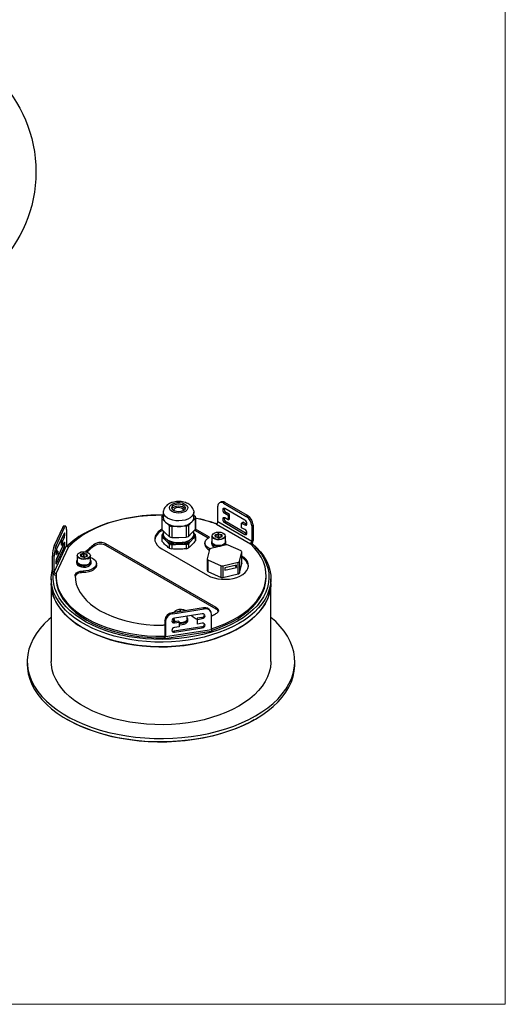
# Model space of a CAD drawing. Header units: millimetres. Extents: x -633 to 2709, y -2030 to 563.
# Tile 15 of 16: x 2455 to 2709, y -414 to 102. Entities that reach past the tile are written whole.
import ezdxf

# ---------------------------------------------------------------- set-up
doc = ezdxf.new("R2010")
doc.units = ezdxf.units.MM

msp = doc.modelspace()

# ---------------------------------------------------------------- linework, layer by layer
at = {"color": 7, "linetype": 'Continuous', "lineweight": 18}
for p in [(2709.47, 562.92), (2091.03, -413.54)]:
    msp.add_line(p, (2709.47, -413.54), dxfattribs=at)
at = {"color": 7, "linetype": 'Continuous', "lineweight": 25}
for p, q in [((2559.07, -160.79), (2559.07, -152.63)), ((2560.61, -150.39), (2559.9, -150.8)), ((2562.61, -150.59), (2561.9, -151)), ((2561.9, -151), (2573.91, -157.94)), ((2574.62, -157.53), (2562.61, -150.59)), ((2573.2, -159.98), (2562.61, -153.85)), ((2529.66, -158.54), (2529.66, -164.29)), ((2529.68, -158.2), (2530.48, -157.35)), ((2529.71, -159.09), (2529.71, -164.84)), ((2531.64, -160.93), (2529.71, -159.09)), ((2530.48, -155.66), (2530.48, -158.54)), ((2547.29, -158.88), (2545.49, -160.77)), ((2546.48, -158.54), (2546.48, -155.66)), ((2546.48, -157.25), (2547.25, -157.99)), ((2547.29, -158.88), (2547.29, -164.64)), ((2547.31, -164.29), (2547.31, -158.54)), ((2562.61, -156.3), (2563.31, -155.9)), ((2562.61, -156.3), (2564.37, -157.32)), ((2564.37, -159.77), (2562.61, -158.75)), ((2565.08, -156.92), (2563.31, -155.9)), ((2564.37, -157.32), (2565.08, -156.92)), ((2564.37, -157.32), (2564.37, -159.77)), ((2564.37, -159.77), (2565.08, -159.37)), ((2565.08, -159.37), (2565.08, -156.92)), ((2573.91, -157.94), (2574.62, -157.53)), ((2477.84, -163.65), (2473.43, -173.13)), ((2474.39, -173.28), (2478.81, -163.8)), ((2478.81, -163.8), (2477.84, -163.65)), ((2479.42, -163.11), (2478.46, -162.96)), ((2479.85, -164.84), (2479.85, -173)), ((2529.71, -164.84), (2531.64, -166.68)), ((2533.56, -162.77), (2531.64, -160.93)), ((2533.56, -162.77), (2533.56, -168.52)), ((2538.64, -163.16), (2534.92, -163.2)), ((2534.92, -163.2), (2534.92, -168.95)), ((2542.37, -163.11), (2538.64, -163.16)), ((2542.37, -163.11), (2542.37, -168.87)), ((2545.49, -160.77), (2543.69, -162.65)), ((2543.69, -162.65), (2543.69, -168.4)), ((2545.49, -166.52), (2547.29, -164.64)), ((2554.61, -168.88), (2547.36, -164.69)), ((2547.36, -165.51), (2547.36, -164.69)), ((2558.37, -162.02), (2576.03, -172.23)), ((2576.74, -171.01), (2559.07, -160.79)), ((2562.61, -161.2), (2563.31, -160.79)), ((2562.61, -161.2), (2573.2, -167.33)), ((2573.91, -166.92), (2563.31, -160.79)), ((2571.44, -161.41), (2572.15, -161)), ((2571.44, -163.86), (2571.44, -161.41)), ((2571.44, -161.41), (2573.2, -162.43)), ((2573.2, -164.88), (2571.44, -163.86)), ((2573.91, -162.02), (2572.15, -161)), ((2573.2, -162.43), (2573.91, -162.02)), ((2574.22, -162.15), (2573.91, -162.02)), ((2577.44, -162.43), (2576.74, -162.84)), ((2576.74, -162.84), (2576.74, -171.01)), ((2577.44, -162.43), (2577.44, -170.6)), ((2478.55, -166.81), (2474.65, -175.17)), ((2477.58, -169.11), (2476.93, -170.5)), ((2478.55, -169.26), (2477.58, -169.11)), ((2477.9, -170.65), (2478.55, -169.26)), ((2489.33, -166.72), (2488.62, -167.13)), ((2529.66, -168.17), (2529.66, -170.33)), ((2530.48, -166.8), (2529.68, -167.83)), ((2529.71, -168.72), (2529.71, -170.88)), ((2529.71, -168.72), (2530.73, -169.48)), ((2530.48, -165.58), (2530.48, -167.17)), ((2530.73, -169.48), (2532.54, -171.21)), ((2531.64, -166.68), (2533.56, -168.52)), ((2534.92, -168.95), (2538.64, -168.91)), ((2538.64, -168.91), (2542.37, -168.87)), ((2543.69, -168.4), (2545.49, -166.52)), ((2544.64, -171.07), (2546.34, -169.3)), ((2546.34, -169.3), (2547.29, -168.51)), ((2546.48, -167.17), (2546.48, -165.48)), ((2547.25, -167.62), (2546.48, -166.72)), ((2547.36, -165.51), (2546.76, -165.18)), ((2547.29, -168.51), (2547.29, -170.68)), ((2547.31, -170.33), (2547.31, -168.17)), ((2553.91, -169.29), (2547.36, -165.51)), ((2555.94, -168.21), (2555.95, -168.07)), ((2555.94, -168.21), (2555.94, -171.23)), ((2555.95, -168.37), (2555.94, -168.21)), ((2557.8, -168.6), (2557.69, -167.73)), ((2557.86, -167.52), (2559.1, -167.03)), ((2557.89, -167.87), (2557.88, -167.88)), ((2558, -168.72), (2557.89, -167.87)), ((2559.21, -167.29), (2557.97, -167.78)), ((2557.97, -167.78), (2557.97, -168.51)), ((2559.39, -169.16), (2558.03, -168.79)), ((2559.44, -169.13), (2558.08, -168.76)), ((2558.75, -168.94), (2559.21, -168.69)), ((2559.32, -168.87), (2559.03, -169.02)), ((2559.21, -168.69), (2559.21, -167.29)), ((2560.76, -167.66), (2559.41, -167.28)), ((2559.41, -167.28), (2559.41, -168.68)), ((2559.5, -167.02), (2560.85, -167.39)), ((2560.95, -168.63), (2559.71, -169.12)), ((2561.02, -168.65), (2559.78, -169.14)), ((2560.76, -168.7), (2560.76, -167.66)), ((2560.99, -168.62), (2560.88, -167.75)), ((2560.88, -167.75), (2560.88, -168.66)), ((2561.08, -167.58), (2561.19, -168.44)), ((2562.94, -171.23), (2562.94, -168.21)), ((2573.2, -167.33), (2573.91, -166.92)), ((2574.22, -167.05), (2573.91, -166.92)), ((2479.85, -173), (2473.35, -186.94)), ((2473.43, -173.13), (2474.39, -173.28)), ((2474.32, -187.91), (2480.81, -173.97)), ((2477.58, -174.01), (2474.43, -180.78)), ((2474.65, -182.52), (2478.55, -174.16)), ((2477.9, -170.65), (2476.93, -170.5)), ((2476.93, -170.5), (2476.93, -172.95)), ((2477.9, -173.1), (2476.93, -172.95)), ((2478.55, -174.16), (2477.58, -174.01)), ((2477.9, -173.1), (2477.9, -170.65)), ((2478.55, -171.71), (2477.9, -173.1)), ((2494.54, -173.28), (2494.54, -172.46)), ((2558.11, -205.64), (2500.46, -172.3)), ((2500.46, -172.3), (2500.46, -173.11)), ((2558.11, -206.46), (2500.46, -173.11)), ((2529.67, -174.88), (2553.68, -188.78)), ((2532.54, -171.21), (2533.56, -172.4)), ((2533.56, -172.4), (2533.56, -174.56)), ((2534.92, -172.83), (2536.89, -172.59)), ((2534.92, -172.83), (2534.92, -175)), ((2536.89, -172.59), (2540.4, -172.55)), ((2540.4, -172.55), (2542.37, -172.74)), ((2542.37, -172.74), (2542.37, -174.91)), ((2543.69, -172.28), (2544.64, -171.07)), ((2543.69, -172.28), (2543.69, -174.45)), ((2552.27, -171.84), (2552.27, -172.66)), ((2554.71, -175.19), (2553.49, -180.14)), ((2563.36, -172.87), (2555.33, -174.74)), ((2555.64, -171.35), (2555.64, -172.09)), ((2555.95, -171.39), (2555.94, -171.23)), ((2562.88, -172.28), (2562.44, -172.21)), ((2563.11, -171.92), (2562.68, -171.85)), ((2563.18, -172.47), (2562.92, -172.43)), ((2562.92, -172.98), (2563.01, -172.84)), ((2563.18, -172.47), (2563.24, -172.09)), ((2563.24, -172.09), (2563.24, -171.35)), ((2571.17, -176.04), (2564.35, -172.95)), ((2576.74, -171.01), (2577.44, -170.6)), ((2473.35, -178.77), (2472.39, -178.62)), ((2472.39, -186.79), (2472.39, -178.62)), ((2473.35, -186.94), (2473.35, -178.77)), ((2474.65, -177.62), (2474.28, -177.56)), ((2475.3, -176.23), (2474.38, -176.08)), ((2474.48, -180.56), (2474.75, -180.08)), ((2474.65, -177.62), (2475.3, -176.23)), ((2475.3, -178.67), (2474.65, -180.07)), ((2475.3, -176.23), (2475.3, -178.67)), ((2485.39, -178.45), (2485.39, -181.48)), ((2487.26, -178.84), (2487.14, -177.98)), ((2487.31, -177.77), (2488.55, -177.28)), ((2487.45, -178.96), (2487.34, -178.11)), ((2487.34, -178.11), (2487.34, -178.12)), ((2488.66, -177.54), (2487.42, -178.03)), ((2487.42, -178.03), (2487.42, -178.76)), ((2488.84, -179.4), (2487.48, -179.03)), ((2488.89, -179.37), (2487.54, -179)), ((2488.2, -179.19), (2488.66, -178.93)), ((2488.77, -179.11), (2488.48, -179.26)), ((2488.66, -178.93), (2488.66, -177.54)), ((2490.22, -177.9), (2488.86, -177.53)), ((2488.86, -177.53), (2488.86, -178.93)), ((2488.95, -177.26), (2490.3, -177.63)), ((2490.4, -178.87), (2489.16, -179.36)), ((2490.47, -178.9), (2489.24, -179.39)), ((2490.22, -178.95), (2490.22, -177.9)), ((2490.27, -176.03), (2490.27, -176.57)), ((2490.45, -178.86), (2490.33, -178)), ((2490.33, -178), (2490.33, -178.9)), ((2490.53, -177.82), (2490.65, -178.69)), ((2490.87, -180.12), (2490.61, -180.21)), ((2492.39, -181.48), (2492.39, -178.45)), ((2553.48, -180.22), (2553.48, -186.35)), ((2570.32, -181.52), (2571.54, -176.57)), ((2571.54, -182.7), (2571.54, -176.57)), ((2571.55, -182.62), (2571.55, -176.49)), ((2474.65, -182.52), (2474.28, -182.46)), ((2485.09, -181.6), (2485.09, -182.33)), ((2490.87, -183.14), (2490.61, -183.24)), ((2492.69, -182.33), (2492.69, -181.6)), ((2495.48, -183.49), (2495.48, -182.67)), ((2553.86, -180.68), (2560.68, -183.76)), ((2553.86, -180.68), (2553.86, -186.8)), ((2560.68, -189.89), (2560.68, -183.76)), ((2561.67, -183.84), (2569.7, -181.98)), ((2561.67, -183.84), (2561.67, -189.97)), ((2568.7, -183.43), (2562.67, -184.84)), ((2562.67, -186.06), (2568.7, -184.66)), ((2562.67, -184.84), (2562.67, -186.06)), ((2567.97, -183.61), (2568.7, -184.66)), ((2568.7, -184.66), (2568.7, -183.43)), ((2569.7, -188.1), (2569.7, -181.98)), ((2570.32, -181.52), (2570.32, -187.65)), ((2570.32, -187.65), (2571.54, -182.7)), ((2471.79, -190.6), (2471.79, -193.05)), ((2473.35, -186.94), (2472.39, -186.79)), ((2474.29, -188.97), (2474.29, -189.78)), ((2484.29, -189.07), (2484.29, -188.86)), ((2488.45, -186.56), (2488.45, -187.38)), ((2553.86, -186.8), (2560.68, -189.89)), ((2561.67, -189.97), (2569.7, -188.1)), ((2584.29, -189.78), (2584.29, -188.97)), ((2586.79, -193.05), (2586.79, -190.6)), ((2471.79, -193.05), (2471.79, -233.88)), ((2586.79, -233.88), (2586.79, -193.05)), ((2551.57, -205.89), (2535.15, -208.42)), ((2551.83, -206.44), (2551.57, -205.89)), ((2558.11, -206.46), (2558.11, -205.64)), ((2535.15, -208.42), (2535.41, -208.97)), ((2535.41, -208.97), (2551.83, -206.44)), ((2536.03, -211.36), (2536.03, -211.62)), ((2550.86, -209.04), (2536.37, -211.28)), ((2537.95, -207.92), (2539.19, -207.43)), ((2539.3, -207.68), (2538.92, -207.83)), ((2539.3, -207.78), (2539.3, -207.68)), ((2539.67, -207.72), (2539.5, -207.68)), ((2539.5, -207.68), (2539.5, -207.75)), ((2539.59, -207.41), (2540.34, -207.62)), ((2543.03, -211.62), (2543.03, -210.25)), ((2545.31, -209.9), (2546.1, -210.59)), ((2550.61, -210.93), (2548.19, -211.31)), ((2548.19, -211.31), (2548.45, -211.86)), ((2548.19, -211.31), (2548.19, -213.76)), ((2550.61, -210.93), (2550.86, -211.49)), ((2555.46, -208.03), (2555.2, -207.47)), ((2555.7, -217.28), (2555.7, -209.11)), ((2531.54, -212.84), (2531.28, -212.28)), ((2531.28, -212.28), (2531.28, -220.44)), ((2531.54, -212.84), (2531.54, -221)), ((2535.73, -211.75), (2535.73, -212.48)), ((2538.53, -212.79), (2536.11, -213.17)), ((2536.11, -213.17), (2536.37, -213.72)), ((2550.61, -215.83), (2536.11, -218.07)), ((2536.37, -213.72), (2538.79, -213.35)), ((2538.79, -215.8), (2536.37, -216.17)), ((2536.37, -218.62), (2550.86, -216.39)), ((2536.42, -213), (2536.74, -212.82)), ((2538.53, -212.79), (2538.79, -213.35)), ((2538.79, -213.35), (2538.79, -215.8)), ((2543.33, -212.48), (2543.33, -211.75)), ((2548.19, -213.76), (2548.45, -214.31)), ((2548.45, -211.86), (2550.86, -211.49)), ((2548.45, -214.31), (2548.45, -211.86)), ((2550.86, -213.94), (2548.45, -214.31)), ((2550.61, -215.83), (2550.86, -216.39)), ((2531.27, -220.66), (2531.03, -220.7)), ((2531.03, -221.52), (2531.03, -220.7)), ((2531.28, -220.44), (2531.54, -221)), ((2531.33, -221.86), (2555.48, -218.14)), ((2555.7, -217.28), (2531.54, -221)), ((2536.11, -218.07), (2536.37, -218.62)), ((2459.29, -233.88), (2459.29, -235.51)), ((2599.29, -235.51), (2599.29, -233.88)), ((2479.78, -264.08), (2480.49, -264.49)), ((2578.09, -264.49), (2578.79, -264.08))]:
    msp.add_line(p, q, dxfattribs=at)
at = {"color": 7, "linetype": 'Continuous', "lineweight": 25, "flags": 128}
for points in [[(2538.58, -156.21), (2537.29, -156.12), (2536.08, -155.83), (2535.06, -155.37), (2534.29, -154.77), (2533.83, -154.07), (2533.71, -153.32), (2533.95, -152.58), (2534.53, -151.91), (2535.4, -151.35), (2536.49, -150.95), (2537.74, -150.73), (2539.04, -150.71), (2540.29, -150.9), (2541.42, -151.28), (2542.32, -151.82), (2542.94, -152.48), (2543.24, -153.21), (2543.17, -153.96), (2542.76, -154.67), (2542.03, -155.29), (2541.04, -155.78), (2539.86, -156.09), (2538.58, -156.21)], [(2538.55, -155.49), (2537.46, -155.4), (2536.46, -155.13), (2535.66, -154.68), (2535.14, -154.12), (2534.95, -153.49), (2535.1, -152.86), (2535.58, -152.29), (2536.35, -151.82), (2537.32, -151.52), (2538.41, -151.41), (2539.51, -151.5), (2540.5, -151.78), (2541.3, -152.22), (2541.82, -152.78), (2542.02, -153.41), (2541.86, -154.04), (2541.38, -154.62), (2540.62, -155.08), (2539.64, -155.38), (2538.55, -155.49)], [(2535.05, -153.96), (2535.1, -153.87), (2535.58, -153.3), (2536.35, -152.84), (2537.32, -152.53), (2538.41, -152.42), (2539.51, -152.51), (2540.5, -152.79), (2541.3, -153.23), (2541.82, -153.79), (2541.91, -153.96)], [(2536.06, -154.94), (2535.98, -154.61), (2536.13, -154.09), (2536.6, -153.63), (2537.32, -153.31), (2538.2, -153.15), (2539.12, -153.19), (2539.95, -153.42), (2540.58, -153.8), (2540.93, -154.29), (2540.95, -154.82), (2540.91, -154.94)], [(2562.61, -153.85), (2562.2, -153.71), (2561.86, -153.78), (2561.63, -154.04), (2561.55, -154.47), (2561.63, -154.98), (2561.86, -155.51), (2562.2, -155.98), (2562.61, -156.3)], [(2480.17, -173.66), (2482.39, -171.6), (2484.97, -169.55), (2487.82, -167.63), (2490.92, -165.84), (2494.25, -164.2), (2497.79, -162.71), (2501.51, -161.38), (2505.41, -160.22), (2509.45, -159.24), (2513.61, -158.45), (2517.86, -157.84), (2522.19, -157.43), (2526.55, -157.21), (2530.65, -157.18)], [(2530.6, -157.23), (2528.44, -157.22), (2523.95, -157.37), (2519.49, -157.72), (2515.1, -158.29), (2510.81, -159.06), (2506.64, -160.03), (2502.62, -161.2), (2498.78, -162.55), (2495.14, -164.08), (2491.73, -165.77), (2488.58, -167.62), (2485.69, -169.61), (2483.1, -171.73), (2480.81, -173.97)], [(2538.64, -160.28), (2536.98, -160.2), (2535.38, -159.92), (2533.91, -159.45), (2532.65, -158.82), (2531.64, -158.05), (2530.92, -157.18), (2530.54, -156.24), (2530.51, -155.27), (2530.54, -155.1)], [(2546.41, -155.05), (2546.42, -155.09), (2546.45, -156.05), (2546.14, -157), (2545.49, -157.89), (2544.53, -158.68), (2543.31, -159.34), (2541.88, -159.84), (2540.3, -160.16), (2538.64, -160.28)], [(2562.61, -158.75), (2562.2, -158.61), (2561.86, -158.68), (2561.63, -158.94), (2561.55, -159.37), (2561.63, -159.88), (2561.86, -160.41), (2562.2, -160.87), (2562.61, -161.2)], [(2477.84, -163.65), (2478.05, -163.28), (2478.24, -163.05), (2478.42, -162.96), (2478.46, -162.96)], [(2479.85, -164.84), (2479.83, -164.24), (2479.77, -163.76), (2479.67, -163.4), (2479.54, -163.18), (2479.39, -163.11), (2479.21, -163.2), (2479.01, -163.43), (2478.81, -163.8)], [(2529.68, -164.68), (2528.98, -165.12), (2527.78, -166.09), (2526.87, -167.16), (2526.28, -168.3), (2526.02, -169.48), (2526.11, -170.67), (2526.53, -171.84), (2527.28, -172.95), (2528.33, -173.97), (2529.67, -174.88)], [(2573.2, -162.43), (2573.61, -162.57), (2573.95, -162.51), (2574.18, -162.24), (2574.26, -161.82), (2574.18, -161.31), (2573.95, -160.77), (2573.61, -160.31), (2573.2, -159.98)], [(2573.2, -167.33), (2573.61, -167.47), (2573.95, -167.41), (2574.18, -167.14), (2574.26, -166.72), (2574.18, -166.2), (2573.95, -165.67), (2573.61, -165.21), (2573.2, -164.88)], [(2477.81, -168.39), (2477.73, -168.69), (2477.58, -169.11)], [(2478.55, -169.26), (2478.7, -168.84), (2478.82, -168.31), (2478.91, -167.73), (2478.94, -167.2), (2478.91, -166.79), (2478.82, -166.57), (2478.7, -166.58), (2478.55, -166.81)], [(2538.64, -171.79), (2536.98, -171.7), (2535.38, -171.43), (2533.91, -170.96), (2532.65, -170.33), (2531.64, -169.56), (2530.92, -168.68), (2530.54, -167.74), (2530.48, -167.17)], [(2546.48, -167.17), (2546.45, -167.56), (2546.14, -168.51), (2545.49, -169.4), (2544.53, -170.19), (2543.31, -170.85), (2541.88, -171.35), (2540.3, -171.67), (2538.64, -171.79)], [(2554.9, -174.93), (2554.24, -174.59), (2553.26, -173.87), (2552.6, -173.04), (2552.29, -172.15), (2552.35, -171.24), (2552.77, -170.36), (2553.54, -169.56), (2554.61, -168.88)], [(2556.69, -169.46), (2556.21, -168.98), (2555.95, -168.37)], [(2556.1, -168.24), (2556.2, -167.6), (2556.64, -167.02), (2557.39, -166.56), (2558.37, -166.26), (2559.46, -166.15), (2560.54, -166.26), (2561.51, -166.57), (2562.25, -167.04), (2562.69, -167.62), (2562.78, -168.26), (2562.5, -168.87), (2561.9, -169.4), (2561.02, -169.79), (2559.98, -170), (2558.87, -169.99), (2557.83, -169.78), (2556.97, -169.39), (2556.37, -168.86), (2556.1, -168.24)], [(2562.94, -168.21), (2562.84, -168.68), (2562.42, -169.27), (2561.71, -169.75), (2560.78, -170.08), (2559.71, -170.22), (2558.62, -170.17), (2557.61, -169.93), (2556.78, -169.52), (2556.69, -169.46)], [(2558.08, -168.76), (2558.08, -168.76), (2558.06, -168.76), (2558.05, -168.77), (2558.03, -168.79)], [(2559.39, -169.16), (2559.4, -169.14), (2559.42, -169.13), (2559.43, -169.13), (2559.44, -169.13)], [(2474.65, -175.17), (2474.5, -175.58), (2474.38, -176.12), (2474.29, -176.7), (2474.26, -177.23), (2474.29, -177.64), (2474.38, -177.85), (2474.5, -177.85), (2474.65, -177.62)], [(2477.85, -173.09), (2477.73, -173.59), (2477.58, -174.01)], [(2478.55, -174.16), (2478.7, -173.74), (2478.82, -173.21), (2478.91, -172.63), (2478.94, -172.09), (2478.91, -171.69), (2478.82, -171.47), (2478.7, -171.48), (2478.55, -171.71)], [(2532.62, -170.31), (2532.99, -170.59), (2534.14, -171.23), (2535.51, -171.71), (2537.03, -171.99), (2538.63, -172.08), (2540.21, -171.96), (2541.71, -171.63), (2543.05, -171.13), (2544.15, -170.46), (2544.34, -170.31)], [(2555.94, -170.5), (2555.87, -170.6), (2555.64, -171.26), (2555.77, -171.92), (2556.24, -172.53), (2557, -173.03), (2557.99, -173.38), (2559.11, -173.54), (2560.26, -173.5), (2561.34, -173.25), (2562.24, -172.84), (2562.88, -172.28)], [(2555.7, -216.82), (2559.06, -215.67), (2562.74, -214.17), (2566.19, -212.51), (2569.4, -210.69), (2572.34, -208.73), (2574.99, -206.63), (2577.34, -204.42), (2579.37, -202.1), (2581.06, -199.69), (2582.4, -197.21), (2583.39, -194.68), (2584.02, -192.11), (2584.28, -189.52), (2584.17, -186.92), (2583.7, -184.34), (2582.87, -181.79), (2581.67, -179.29), (2580.13, -176.85), (2578.24, -174.49), (2576.03, -172.23)], [(2556.69, -172.48), (2556.21, -172), (2555.95, -171.39)], [(2562.94, -171.23), (2562.84, -171.7), (2562.42, -172.29), (2561.71, -172.77), (2560.78, -173.1), (2559.71, -173.25), (2558.62, -173.2), (2557.61, -172.95), (2556.78, -172.54), (2556.69, -172.48)], [(2576.89, -172.21), (2577.94, -173.2), (2580.02, -175.43), (2581.8, -177.74), (2583.26, -180.13), (2584.39, -182.57), (2585.19, -185.06), (2585.66, -187.57), (2585.79, -190.1), (2585.57, -192.63), (2585.02, -195.14), (2584.14, -197.61), (2582.92, -200.04), (2581.38, -202.41), (2579.53, -204.7), (2577.38, -206.91), (2574.93, -209.01), (2572.22, -210.99), (2569.24, -212.85)], [(2576.99, -172.06), (2579.27, -174.19), (2581.3, -176.44), (2583.02, -178.78), (2584.43, -181.19), (2585.52, -183.66), (2586.27, -186.16), (2586.69, -188.69), (2586.78, -191.24), (2586.53, -193.78), (2585.94, -196.3), (2585.01, -198.78), (2583.77, -201.22), (2582.2, -203.6), (2580.32, -205.9), (2578.14, -208.11), (2575.68, -210.21), (2572.94, -212.21), (2569.95, -214.07)], [(2474.65, -180.07), (2474.5, -180.48), (2474.38, -181.02), (2474.29, -181.6), (2474.26, -182.13), (2474.29, -182.53), (2474.38, -182.75), (2474.5, -182.74), (2474.65, -182.52)], [(2490.61, -180.21), (2489.89, -180.39), (2488.8, -180.47), (2487.72, -180.36), (2486.76, -180.06), (2486.01, -179.6), (2485.54, -179.03), (2485.39, -178.45)], [(2490.79, -179.93), (2489.79, -180.19), (2488.69, -180.26), (2487.62, -180.12), (2486.68, -179.78), (2485.98, -179.29), (2485.6, -178.69), (2485.58, -178.06), (2485.91, -177.45), (2486.57, -176.94), (2487.48, -176.58), (2488.54, -176.41), (2489.64, -176.45), (2490.66, -176.69), (2491.49, -177.11), (2492.03, -177.66), (2492.24, -178.29), (2492.08, -178.92), (2491.58, -179.48), (2490.79, -179.93)], [(2487.54, -179), (2487.53, -179), (2487.52, -179), (2487.5, -179.01), (2487.48, -179.03)], [(2492.39, -179.4), (2493.13, -179.71), (2494.16, -180.35), (2494.92, -181.11), (2495.36, -181.95), (2495.48, -182.82), (2495.25, -183.68), (2494.69, -184.5), (2493.84, -185.22), (2492.73, -185.81), (2491.41, -186.25), (2489.96, -186.5), (2488.45, -186.56)], [(2488.89, -179.37), (2488.88, -179.37), (2488.87, -179.38), (2488.85, -179.39), (2488.84, -179.4)], [(2489.92, -176.49), (2489.94, -176.45), (2490.27, -176.03)], [(2492.39, -178.45), (2492.39, -178.51), (2492.39, -178.57)], [(2553.68, -188.78), (2555.26, -189.55), (2557.03, -190.16), (2558.95, -190.59), (2560.97, -190.84), (2563.04, -190.89), (2565.09, -190.74), (2567.06, -190.4), (2568.92, -189.88), (2570.6, -189.19), (2572.06, -188.35), (2573.26, -187.38), (2574.17, -186.31), (2574.76, -185.17), (2575.02, -183.98), (2574.94, -182.79), (2574.52, -181.63), (2573.77, -180.52), (2572.71, -179.49), (2571.55, -178.68)], [(2485.09, -182.33), (2485.09, -182.33), (2485.27, -182.99), (2485.78, -183.59), (2486.58, -184.07), (2487.59, -184.39), (2488.73, -184.52), (2489.88, -184.45), (2490.93, -184.18), (2491.8, -183.74), (2492.4, -183.17), (2492.68, -182.52), (2492.69, -182.33)], [(2485.39, -180.74), (2485.38, -180.76), (2485.11, -181.41), (2485.18, -182.08), (2485.6, -182.7), (2486.33, -183.22), (2487.29, -183.59), (2488.4, -183.77), (2489.55, -183.76), (2490.65, -183.54), (2491.58, -183.15), (2492.26, -182.61), (2492.63, -181.98), (2492.66, -181.31), (2492.39, -180.74)], [(2490.61, -183.24), (2489.89, -183.41), (2488.8, -183.5), (2487.72, -183.38), (2486.76, -183.08), (2486.01, -182.62), (2485.54, -182.05), (2485.39, -181.48)], [(2495.48, -183.49), (2495.48, -183.63), (2495.25, -184.5), (2494.69, -185.31), (2493.84, -186.03), (2492.73, -186.63), (2491.41, -187.06), (2489.96, -187.32), (2488.45, -187.38)], [(2492.39, -181.48), (2492.39, -181.53), (2492.39, -181.59)], [(2571.55, -182.62), (2571.55, -182.62), (2571.54, -182.7)], [(2569.95, -214.07), (2566.72, -215.8), (2563.26, -217.38), (2559.61, -218.8), (2555.78, -220.06), (2551.8, -221.14), (2547.68, -222.05), (2543.46, -222.77), (2539.15, -223.3), (2534.79, -223.64), (2530.39, -223.79), (2525.99, -223.74), (2521.6, -223.5), (2517.26, -223.06), (2512.99, -222.43), (2508.82, -221.62), (2504.77, -220.62), (2500.86, -219.45), (2497.11, -218.11), (2493.56, -216.61), (2490.22, -214.95), (2487.1, -213.16), (2484.24, -211.23), (2481.63, -209.17), (2479.31, -207.01), (2477.28, -204.76), (2475.56, -202.42), (2474.15, -200.01), (2473.06, -197.54), (2472.3, -195.04), (2471.88, -192.51), (2471.8, -189.96), (2472.05, -187.43), (2472.39, -185.82)], [(2569.24, -212.85), (2566.02, -214.57), (2562.59, -216.13), (2558.95, -217.54), (2555.13, -218.79), (2551.16, -219.86), (2547.06, -220.75), (2542.85, -221.45), (2538.56, -221.96), (2534.21, -222.28), (2529.84, -222.4), (2525.46, -222.33), (2521.1, -222.06), (2516.79, -221.59), (2512.56, -220.94), (2508.43, -220.1), (2504.42, -219.07), (2500.57, -217.87), (2496.88, -216.5), (2493.39, -214.97), (2490.12, -213.29), (2487.08, -211.47), (2484.3, -209.51), (2481.78, -207.44), (2479.56, -205.26), (2477.63, -202.99), (2476.01, -200.64), (2474.71, -198.23), (2473.74, -195.76), (2473.11, -193.26), (2472.81, -190.73), (2472.86, -188.2), (2472.88, -187.95)], [(2474.29, -189.78), (2474.35, -191.32), (2474.75, -193.9), (2475.52, -196.46), (2476.64, -198.98), (2478.12, -201.43), (2479.94, -203.8), (2482.09, -206.08), (2484.55, -208.25), (2487.32, -210.3), (2490.36, -212.21), (2493.67, -213.98), (2497.21, -215.57), (2500.97, -217), (2504.91, -218.25), (2509.02, -219.3), (2513.27, -220.16), (2517.62, -220.81), (2522.05, -221.26), (2526.53, -221.49), (2531.03, -221.52)], [(2474.32, -187.91), (2474.35, -190.5), (2474.75, -193.09), (2475.52, -195.65), (2476.64, -198.16), (2478.12, -200.61), (2479.94, -202.99), (2482.09, -205.27), (2484.55, -207.44), (2487.32, -209.49), (2490.36, -211.4), (2493.67, -213.16), (2497.21, -214.76), (2500.97, -216.18), (2504.91, -217.43), (2509.02, -218.48), (2513.27, -219.34), (2517.62, -220), (2522.05, -220.44), (2526.53, -220.68), (2531.03, -220.7)], [(2484.29, -188.86), (2484.37, -188.4), (2484.61, -187.96), (2485, -187.55), (2485.53, -187.2), (2486.16, -186.92), (2486.88, -186.71), (2487.65, -186.59), (2488.45, -186.56)], [(2484.29, -188.86), (2484.45, -191.13), (2484.95, -193.39), (2485.79, -195.61), (2486.96, -197.79), (2488.46, -199.89), (2490.27, -201.91), (2492.38, -203.83), (2494.78, -205.64), (2497.44, -207.32), (2500.34, -208.86), (2503.47, -210.24), (2506.79, -211.47), (2510.29, -212.52), (2513.93, -213.39), (2517.69, -214.07), (2521.54, -214.56), (2525.45, -214.85), (2529.39, -214.95)], [(2488.45, -187.38), (2487.65, -187.41), (2486.88, -187.53), (2486.16, -187.73), (2485.53, -188.02), (2485, -188.37), (2484.61, -188.78), (2484.37, -189.22), (2484.3, -189.52)], [(2555.63, -217.66), (2559.06, -216.48), (2562.74, -214.99), (2566.19, -213.33), (2569.4, -211.51), (2572.34, -209.54), (2574.99, -207.45), (2577.34, -205.23), (2579.37, -202.91), (2581.06, -200.51), (2582.4, -198.03), (2583.39, -195.5), (2584.02, -192.93), (2584.28, -190.34), (2584.29, -189.78)], [(2569.95, -216.52), (2566.72, -218.25), (2563.26, -219.83), (2559.61, -221.25), (2555.78, -222.51), (2551.8, -223.59), (2547.68, -224.5), (2543.46, -225.22), (2539.15, -225.75), (2534.79, -226.09), (2530.39, -226.24), (2525.99, -226.19), (2521.6, -225.95), (2517.26, -225.51), (2512.99, -224.88), (2508.82, -224.07), (2504.77, -223.07), (2500.86, -221.9), (2497.11, -220.56), (2493.56, -219.06), (2490.22, -217.4), (2487.1, -215.61), (2484.24, -213.68), (2481.63, -211.62), (2479.31, -209.46), (2477.28, -207.21), (2475.56, -204.87), (2474.15, -202.46), (2473.06, -199.99), (2472.3, -197.49), (2471.88, -194.96), (2471.79, -193.05)], [(2471.79, -193.05), (2471.8, -193.69), (2472.05, -196.22), (2472.64, -198.74), (2473.56, -201.23), (2474.81, -203.67), (2476.38, -206.05), (2478.26, -208.35), (2480.44, -210.56), (2482.9, -212.66), (2485.64, -214.66), (2488.63, -216.52)], [(2488.63, -216.52), (2491.86, -218.25), (2495.31, -219.83), (2498.96, -221.25), (2502.79, -222.51), (2506.78, -223.59), (2510.89, -224.5), (2515.12, -225.22), (2519.42, -225.75), (2523.79, -226.09), (2528.19, -226.24), (2532.59, -226.19), (2536.98, -225.95), (2541.32, -225.51), (2545.58, -224.88), (2549.76, -224.07), (2553.81, -223.07), (2557.72, -221.9), (2561.46, -220.56), (2565.02, -219.06), (2568.36, -217.4), (2571.47, -215.61), (2574.34, -213.68), (2576.94, -211.62), (2579.27, -209.46), (2581.3, -207.21), (2583.02, -204.87), (2584.43, -202.46), (2585.52, -199.99), (2586.27, -197.49), (2586.69, -194.96), (2586.79, -193.05)], [(2586.79, -193.05), (2586.78, -193.69), (2586.53, -196.22), (2585.94, -198.74), (2585.01, -201.23), (2583.77, -203.67), (2582.2, -206.05), (2580.32, -208.35), (2578.14, -210.56), (2575.68, -212.66), (2572.94, -214.66), (2569.95, -216.52)], [(2558.11, -205.64), (2558.64, -206.01), (2559.02, -206.44), (2559.23, -206.91), (2559.28, -207.39), (2559.15, -207.86), (2558.86, -208.31), (2558.4, -208.72), (2557.82, -209.06)], [(2471.79, -210.83), (2470.58, -211.87), (2468.07, -214.29), (2465.85, -216.8), (2463.94, -219.4), (2462.35, -222.06), (2461.08, -224.79), (2460.15, -227.56), (2459.56, -230.36), (2459.3, -233.17), (2459.38, -235.99), (2459.81, -238.8), (2460.57, -241.59), (2461.67, -244.34), (2463.1, -247.03), (2464.85, -249.67), (2466.92, -252.22), (2469.29, -254.69), (2471.95, -257.06), (2474.89, -259.31), (2478.09, -261.44), (2481.55, -263.43), (2485.24, -265.28), (2489.14, -266.98), (2493.24, -268.52), (2497.51, -269.88), (2501.94, -271.08), (2506.5, -272.09), (2511.17, -272.91), (2515.93, -273.55), (2520.76, -273.99), (2525.63, -274.23), (2530.51, -274.28), (2535.39, -274.13), (2540.24, -273.79), (2545.04, -273.25), (2549.75, -272.52), (2554.37, -271.6), (2558.87, -270.5), (2563.23, -269.22), (2567.41, -267.77), (2571.42, -266.15), (2575.21, -264.38), (2578.79, -262.45), (2582.12, -260.39), (2585.19, -258.2), (2588, -255.89), (2590.51, -253.47), (2592.73, -250.96), (2594.64, -248.36), (2596.23, -245.69), (2597.49, -242.97), (2598.43, -240.2), (2599.02, -237.4), (2599.28, -234.58), (2599.19, -231.76), (2598.77, -228.95), (2598, -226.17), (2596.9, -223.42), (2595.48, -220.72), (2593.72, -218.09), (2591.66, -215.53), (2589.29, -213.06), (2586.79, -210.83)], [(2536.37, -211.28), (2535.82, -211.45), (2535.35, -211.79), (2535.03, -212.24), (2534.92, -212.72), (2535.03, -213.18), (2535.35, -213.52), (2535.82, -213.72), (2536.37, -213.72)], [(2536.21, -208.25), (2536.4, -207.79), (2536.96, -207.24), (2537.79, -206.83), (2538.82, -206.59), (2539.92, -206.56), (2540.98, -206.73)], [(2538.79, -213.9), (2538.88, -213.91), (2540.04, -213.92), (2541.14, -213.73), (2542.1, -213.36), (2542.83, -212.84), (2543.24, -212.22), (2543.32, -211.55), (2543.04, -210.91), (2543.03, -210.89)], [(2540.98, -206.73), (2541.88, -207.1), (2542.22, -207.33)], [(2550.86, -211.49), (2551.42, -211.31), (2551.89, -210.97), (2552.2, -210.53), (2552.31, -210.04), (2552.2, -209.59), (2551.89, -209.24), (2551.42, -209.05), (2550.86, -209.04)], [(2536.37, -216.17), (2535.82, -216.35), (2535.35, -216.69), (2535.03, -217.14), (2534.92, -217.62), (2535.03, -218.07), (2535.35, -218.42), (2535.82, -218.62), (2536.37, -218.62)], [(2535.73, -212.48), (2535.75, -212.67), (2535.93, -213.19)], [(2543.03, -211.62), (2543, -211.89), (2542.69, -212.49), (2542.07, -213.02), (2541.2, -213.4), (2540.17, -213.61), (2539.08, -213.63), (2538.79, -213.6)], [(2538.79, -214.63), (2539.21, -214.67), (2540.36, -214.62), (2541.44, -214.38), (2542.34, -213.96), (2542.98, -213.41), (2543.3, -212.77), (2543.33, -212.48)], [(2550.86, -216.39), (2551.42, -216.21), (2551.89, -215.87), (2552.2, -215.43), (2552.31, -214.94), (2552.2, -214.49), (2551.89, -214.14), (2551.42, -213.95), (2550.86, -213.94)], [(2531.03, -220.7), (2531.08, -220.8), (2531.12, -220.85), (2531.17, -220.87), (2531.21, -220.86), (2531.24, -220.8), (2531.26, -220.71), (2531.28, -220.59), (2531.28, -220.44)], [(2531.03, -221.52), (2531.13, -221.71), (2531.22, -221.82), (2531.31, -221.86), (2531.39, -221.83), (2531.45, -221.72), (2531.5, -221.54), (2531.53, -221.3), (2531.54, -221)], [(2555.7, -217.28), (2555.69, -217.58), (2555.66, -217.82), (2555.61, -218), (2555.54, -218.11), (2555.48, -218.14)], [(2459.29, -235.51), (2459.38, -237.63), (2459.81, -240.44), (2460.57, -243.22), (2461.67, -245.97), (2463.1, -248.67), (2464.85, -251.3), (2466.92, -253.86), (2469.29, -256.32), (2471.95, -258.69), (2474.89, -260.94), (2478.09, -263.07), (2481.55, -265.06), (2485.24, -266.91), (2489.14, -268.61), (2493.24, -270.15), (2497.51, -271.52), (2501.94, -272.71), (2506.5, -273.72), (2511.17, -274.54), (2515.93, -275.18), (2520.76, -275.62), (2525.63, -275.87), (2530.51, -275.91), (2535.39, -275.77), (2540.24, -275.42), (2545.04, -274.88), (2549.75, -274.15), (2554.37, -273.24), (2558.87, -272.13), (2563.23, -270.85), (2567.41, -269.4), (2571.42, -267.78), (2575.21, -266.01), (2578.79, -264.08), (2582.12, -262.02), (2585.19, -259.83), (2588, -257.52), (2590.51, -255.1), (2592.73, -252.59), (2594.64, -249.99), (2596.23, -247.33), (2597.49, -244.6), (2598.43, -241.83), (2599.02, -239.03), (2599.28, -236.22), (2599.29, -235.51)], [(2569.95, -257.35), (2566.72, -259.08), (2563.26, -260.66), (2559.61, -262.08), (2555.78, -263.34), (2551.8, -264.42), (2547.68, -265.33), (2543.46, -266.05), (2539.15, -266.58), (2534.79, -266.92), (2530.39, -267.07), (2525.99, -267.02), (2521.6, -266.77), (2517.26, -266.34), (2512.99, -265.71), (2508.82, -264.9), (2504.77, -263.9), (2500.86, -262.73), (2497.11, -261.39), (2493.56, -259.89), (2490.22, -258.23), (2487.1, -256.43), (2484.24, -254.5), (2481.63, -252.45), (2479.31, -250.29), (2477.28, -248.03), (2475.56, -245.69), (2474.15, -243.28), (2473.06, -240.82), (2472.3, -238.32), (2471.88, -235.78), (2471.79, -233.88)], [(2586.79, -233.88), (2586.78, -234.51), (2586.53, -237.05), (2585.94, -239.57), (2585.01, -242.06), (2583.77, -244.5), (2582.2, -246.87), (2580.32, -249.17), (2578.14, -251.38), (2575.68, -253.49), (2572.94, -255.48), (2569.95, -257.35)], [(2578.09, -264.49), (2576.33, -265.47), (2572.65, -267.31), (2568.75, -269), (2564.66, -270.53), (2560.4, -271.88), (2555.97, -273.06), (2551.42, -274.06), (2546.75, -274.86), (2542, -275.48), (2537.19, -275.9), (2532.33, -276.12), (2527.46, -276.15), (2522.6, -275.97), (2517.77, -275.6), (2513, -275.03), (2508.31, -274.27), (2503.73, -273.33), (2499.27, -272.19), (2494.96, -270.88), (2490.83, -269.4), (2486.88, -267.75), (2483.15, -265.94), (2480.49, -264.49)]]:
    msp.add_lwpolyline(points, dxfattribs=at)
at = {"color": 7, "linetype": 'Continuous', "lineweight": 25}
msp.add_circle((2393.84, 22.52), 70, dxfattribs=at)
for centre, radius, start, end in [((2560.8, -152.35), 1.74, 50.7506, 189.2602), ((2561.44, -152.22), 2.01, 54.3256, 114.2549), ((2564.37, -154.08), 2.1, 170.2841, 239.8783), ((2532.61, -158.54), 2.96, 173.3188, 190.6881), ((2533.74, -158.44), 3.26, 181.7848, 229.7714), ((2543.24, -158.43), 3.24, 313.8665, 358.1116), ((2544.35, -158.54), 2.96, 353.3188, 10.6881), ((2531.96, -238.66), 81.26, 70.8945, 79.1106), ((2532.11, -235.7), 78.22, 70.3861, 78.7974), ((2564.37, -158.98), 2.1, 170.2841, 239.8783), ((2570.59, -163.12), 6.15, 2.5986, 57.3388), ((2571.3, -162.71), 6.15, 2.5986, 57.3388), ((2532.63, -164.29), 2.97, 180.0267, 190.6649), ((2538.04, -152.92), 10.25, 231.3509, 273.3748), ((2537.83, -151.71), 11.85, 248.9253, 255.8004), ((2539.05, -153.32), 9.84, 267.6312, 310.8493), ((2539.29, -152.17), 11.37, 285.7051, 292.7753), ((2544.35, -164.29), 2.95, 353.3049, 359.9959), ((2557.54, -160.72), 1.54, 302.5498, 357.3876), ((2510.2, -205.35), 43.89, 119.4488, 133.4527), ((2532.67, -171.53), 6.77, 112.0249, 168.6512), ((2532.61, -168.17), 2.96, 173.3188, 190.6881), ((2533.16, -167.96), 2.86, 159.1439, 211.9383), ((2537.83, -157.46), 11.85, 248.9253, 255.8004), ((2539.29, -157.92), 11.37, 285.7051, 292.7753), ((2543.83, -167.96), 2.84, 331.9154, 20.9934), ((2544.35, -168.17), 2.96, 353.3188, 10.6881), ((2557.91, -167.74), 0.221, 102.6391, 178.194), ((2557.71, -167.91), 0.178, 12.9819, 97.9493), ((2557.83, -168.77), 0.18, 16.1481, 97.7221), ((2558.07, -168.51), 0.278, 197.8705, 262.0404), ((2557.6, -167.79), 0.372, 1.3799, 45.9365), ((2558, -167.9), 0.116, 103.7333, 169.3489), ((2559.32, -167.65), 0.653, 74.7948, 110.3907), ((2558.84, -167.3), 0.372, 1.3799, 45.9365), ((2559.32, -167.6), 0.326, 74.7948, 110.3907), ((2559.32, -169), 0.326, 74.7948, 110.3907), ((2559.77, -168.48), 0.598, 200.4917, 220.4858), ((2558.49, -168.34), 0.986, 327.334, 339.5691), ((2559.56, -168.53), 0.653, 254.7948, 290.3907), ((2559.88, -167.29), 0.474, 144.9022, 179.396), ((2559.73, -169.19), 0.0746, 41.7994, 103.8782), ((2561.24, -167.66), 0.474, 144.9022, 179.396), ((2560.74, -167.79), 0.139, 17.8705, 82.0404), ((2560.81, -167.66), 0.278, 17.8705, 82.0404), ((2561.07, -167.77), 0.194, 88.0942, 173.5817), ((2560.97, -168.7), 0.0745, 41.7654, 104.1368), ((2561.19, -168.64), 0.194, 88.0942, 173.5817), ((2560.97, -168.44), 0.221, 282.6391, 358.194), ((2487.6, -178.65), 15.21, 158.6985, 179.8927), ((2488.56, -178.8), 15.21, 158.6985, 179.8927), ((2480.93, -172.89), 1.09, 186.0194, 263.9331), ((2512.64, -198.48), 31.7, 124.8154, 134.8954), ((2512.75, -199.44), 31.87, 124.8294, 134.3071), ((2497.65, -177.64), 6.04, 62.2405, 120.9306), ((2497.65, -178.46), 6.04, 62.2405, 120.9306), ((2532.63, -170.33), 2.97, 180.0226, 190.6691), ((2537.92, -161.81), 10.83, 240.2151, 264.5106), ((2537.83, -161.34), 11.85, 248.9253, 255.8004), ((2537.83, -163.5), 11.85, 248.9253, 255.8004), ((2539.18, -162.23), 10.39, 276.7475, 301.733), ((2539.29, -161.8), 11.37, 285.7051, 292.7753), ((2539.29, -163.97), 11.37, 285.7051, 292.7753), ((2544.35, -170.33), 2.95, 353.3049, 359.9959), ((2555.82, -172.24), 3.58, 186.6792, 250.1891), ((2555.41, -175.5), 0.766, 96.3508, 156.3986), ((2558.16, -171.54), 2.58, 192.2476, 266.2751), ((2561.84, -171.35), 1.39, 336.0764, 37.7964), ((2563.73, -174.44), 1.61, 67.3459, 103.2753), ((2575.2, -170.94), 1.54, 302.5498, 357.3876), ((2574.35, -170.45), 3.1, 314.0103, 357.3037), ((2487.36, -177.98), 0.221, 102.6391, 178.194), ((2487.16, -178.15), 0.178, 12.9819, 97.9493), ((2487.52, -178.75), 0.278, 197.8705, 262.0404), ((2487.28, -179.02), 0.18, 16.1481, 97.7221), ((2487.05, -178.04), 0.372, 1.3799, 45.9365), ((2487.45, -178.14), 0.116, 103.7333, 169.3489), ((2488.78, -177.89), 0.653, 74.7948, 110.3907), ((2488.29, -177.54), 0.372, 1.3799, 45.9365), ((2488.78, -177.84), 0.326, 74.7948, 110.3907), ((2488.78, -179.24), 0.326, 74.7948, 110.3907), ((2489.22, -178.72), 0.598, 200.4917, 220.4858), ((2487.94, -178.58), 0.986, 327.334, 339.5691), ((2489.01, -178.77), 0.653, 254.7948, 290.3907), ((2489.33, -177.53), 0.474, 144.9022, 179.396), ((2489.18, -179.44), 0.0746, 41.7984, 103.8859), ((2490.69, -177.9), 0.474, 144.9022, 179.396), ((2490.2, -178.04), 0.139, 17.8705, 82.0404), ((2490.26, -177.91), 0.278, 17.8705, 82.0404), ((2490.52, -178.02), 0.194, 88.0942, 173.5817), ((2490.42, -178.94), 0.0745, 41.7654, 104.1368), ((2490.64, -178.88), 0.194, 88.0942, 173.5817), ((2490.42, -178.68), 0.221, 282.6391, 358.194), ((2490.34, -178.08), 2.11, 284.7509, 346.5604), ((2553.99, -180.19), 0.506, 174.7276, 255.0104), ((2571.04, -176.53), 0.506, 354.7276, 75.0104), ((2568.69, -185.25), 6.42, 10.4591, 63.6027), ((2488.91, -179.28), 4.34, 222.7921, 295.6988), ((2490.34, -181.1), 2.11, 284.7509, 346.5604), ((2561.3, -182.28), 1.61, 247.3459, 283.2753), ((2569.62, -181.22), 0.766, 276.3508, 336.3986), ((2474.55, -186.56), 2.17, 186.0194, 263.9331), ((2474.43, -186.82), 1.09, 186.0194, 263.9331), ((2554.01, -186.29), 0.538, 186.5758, 253.702), ((2561.3, -188.4), 1.61, 247.3459, 283.2753), ((2569.62, -187.34), 0.766, 276.3508, 336.3986), ((2552.38, -208.99), 3.2, 28.1916, 104.5773), ((2552.67, -209.37), 3.04, 4.7529, 105.9556), ((2535.6, -212.73), 4.34, 95.9827, 173.9732), ((2535.86, -213.29), 4.34, 95.9827, 173.9732), ((2537.27, -211.73), 1.53, 170.5307, 236.297), ((2538.07, -208.23), 0.334, 109.9346, 137.4715), ((2537.77, -208.12), 0.274, 31.9676, 48.4969), ((2539.42, -208.04), 0.653, 74.7948, 110.3907), ((2538.93, -207.69), 0.372, 1.3799, 45.9365), ((2539.42, -207.99), 0.326, 74.7948, 110.3907), ((2539.98, -207.68), 0.474, 144.9022, 179.396), ((2548.95, -207.64), 4.1, 225.9845, 259.3824), ((2550.48, -209.37), 1.57, 274.5215, 359.6867), ((2536.1, -163.14), 50.79, 292.687, 295.3101), ((2557.09, -208.49), 2.28, 20.8974, 63.3447), ((2529.42, -208.57), 6.38, 269.7159, 286.9972), ((2535.84, -211.88), 1.31, 226.0751, 282.1093), ((2537.73, -211.48), 1.7, 184.7799, 245.218), ((2550.48, -214.27), 1.57, 274.5215, 359.6867), ((2535.84, -216.78), 1.31, 226.0751, 282.1093)]:
    msp.add_arc(centre, radius, start, end, dxfattribs=at)
for centre, start_param, end_param in [((2559.44, -172.84), 4.563405, 4.65039), ((2559.44, -171.34), 4.386746, 4.473064)]:
    msp.add_ellipse(centre, major_axis=(-1.82, 6.36), ratio=0.524594, start_param=start_param, end_param=end_param, dxfattribs=at)
for points, knots in [([(2546.37, -155.02), (2546.32, -154.78), (2546.18, -154.16), (2545.66, -153.25), (2544.89, -152.33), (2543.89, -151.54), (2542.7, -150.9), (2541.31, -150.42), (2539.8, -150.13), (2538.22, -150.06), (2536.65, -150.2), (2535.11, -150.57), (2533.73, -151.15), (2532.56, -151.91), (2531.63, -152.8), (2530.97, -153.81), (2530.61, -154.61), (2530.56, -155.05), (2530.56, -155.11)], [0, 0, 0, 0, 0.0381769, 0.0982697, 0.1593877, 0.2234835, 0.2917047, 0.3634183, 0.4363127, 0.5092407, 0.5826023, 0.6571275, 0.7337981, 0.8031161, 0.8685855, 0.9306524, 0.9907012, 1, 1, 1, 1]), ([(2558.08, -168.76), (2558.07, -168.75), (2558.03, -168.74), (2558, -168.72), (2558, -168.72), (2558, -168.71)], [0, 0, 0, 0, 0.347463, 0.664042, 1, 1, 1, 1]), ([(2559.82, -169.08), (2559.73, -169.05), (2559.57, -168.99), (2559.4, -168.91), (2559.32, -168.87)], [0, 0, 0, 0, 0.481852, 1, 1, 1, 1]), ([(2559.41, -168.68), (2559.62, -168.8), (2559.85, -168.93), (2560.09, -168.96), (2560.11, -168.96)], [0, 0, 0, 0, 0.8864954, 1, 1, 1, 1]), ([(2559.71, -169.12), (2559.69, -169.13), (2559.65, -169.14), (2559.57, -169.15), (2559.5, -169.14), (2559.46, -169.13), (2559.44, -169.13)], [0, 0, 0, 0, 0.255528, 0.518201, 0.796558, 1, 1, 1, 1]), ([(2561, -168.6), (2561, -168.6), (2561, -168.6), (2560.98, -168.61), (2560.96, -168.62), (2560.95, -168.63)], [0, 0, 0, 0, 0.28115, 0.680197, 1, 1, 1, 1]), ([(2533.56, -174.56), (2532.92, -174.05), (2531.64, -173), (2530.35, -171.59), (2529.71, -170.88)], [0, 0, 0, 0, 0.496656, 1, 1, 1, 1]), ([(2542.37, -174.91), (2542.06, -174.94), (2540.67, -175.07), (2538.18, -175.19), (2536.01, -175.06), (2534.92, -175)], [0, 0, 0, 0, 0.12554, 0.560425, 1, 1, 1, 1]), ([(2547.29, -170.68), (2546.69, -171.39), (2545.49, -172.83), (2544.29, -173.91), (2543.69, -174.45)], [0, 0, 0, 0, 0.4966557, 1, 1, 1, 1]), ([(2487.54, -179), (2487.52, -179), (2487.48, -178.98), (2487.45, -178.96), (2487.45, -178.96), (2487.45, -178.96)], [0, 0, 0, 0, 0.347463, 0.664042, 1, 1, 1, 1]), ([(2489.27, -179.32), (2489.19, -179.29), (2489.02, -179.24), (2488.85, -179.16), (2488.77, -179.11)], [0, 0, 0, 0, 0.4818516, 1, 1, 1, 1]), ([(2488.86, -178.93), (2489.07, -179.04), (2489.3, -179.17), (2489.54, -179.2), (2489.57, -179.2)], [0, 0, 0, 0, 0.886495, 1, 1, 1, 1]), ([(2489.16, -179.36), (2489.14, -179.37), (2489.1, -179.38), (2489.02, -179.39), (2488.95, -179.39), (2488.91, -179.38), (2488.89, -179.37)], [0, 0, 0, 0, 0.255528, 0.518201, 0.796558, 1, 1, 1, 1]), ([(2490.45, -178.84), (2490.45, -178.84), (2490.45, -178.84), (2490.43, -178.86), (2490.41, -178.87), (2490.4, -178.87)], [0, 0, 0, 0, 0.28115, 0.680197, 1, 1, 1, 1])]:
    msp.add_open_spline(points, degree=3, knots=knots, dxfattribs=at)

doc.saveas('drawing.dxf')
